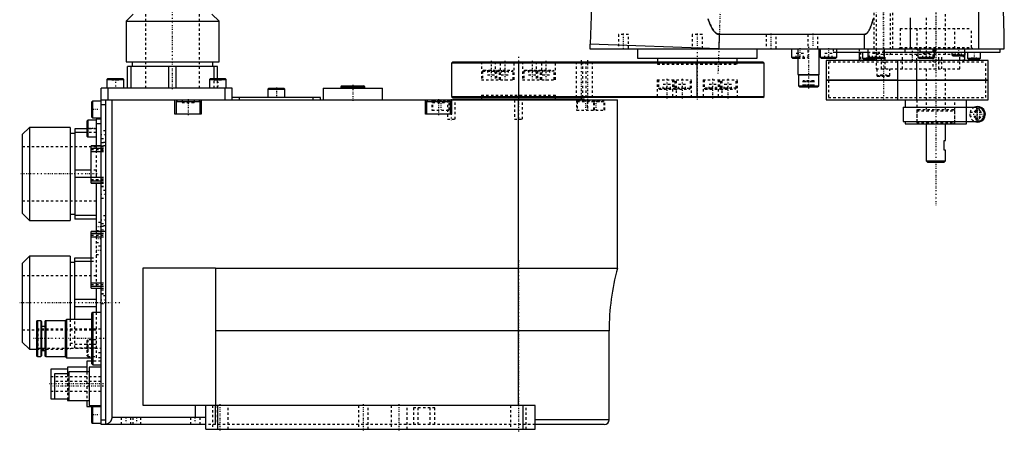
# Model space of a CAD drawing. Extents: x -209 to 210, y -3 to 513.
# Tile 1 of 2: x -209 to 204, y -3 to 170. Entities that reach past the tile are written whole.
import ezdxf

# ---------------------------------------------------------------- set-up
doc = ezdxf.new("R2010")
doc.units = 0
doc.linetypes.add('CENTER', pattern=[1.5, 0.45, -0.5, 0.05, -0.5])
doc.linetypes.add('DASHED', pattern=[2, 1, -1])
for name, color, linetype in [('AM_0', 7, 'CONTINUOUS'), ('AM_3', 7, 'DASHED'), ('AM_7', 7, 'CENTER')]:
    doc.layers.add(name, color=color, linetype=linetype)

msp = doc.modelspace()

# ---------------------------------------------------------------- linework, layer by layer
at = {"layer": 'AM_0', "color": 7, "linetype": 'CONTINUOUS'}
for p, q in [((192.98, 157.5), (192.98, 359.3)), ((203.7, 163.5), (196.86, 359.3)), ((36.32, 339.3), (30.03, 159.38)), ((-161.5, 172), (-164.5, 169)), ((-125.5, 169), (-128.5, 172)), ((164.38, 157.5), (164.38, 170.5)), ((-164.5, 169), (-164.5, 152)), ((-164.5, 169), (-125.5, 169)), ((-125.5, 152), (-125.5, 169)), ((84.21, 163.5), (84, 157.5)), ((145.1, 163.5), (84.21, 163.5)), ((145.1, 157.5), (145.1, 163.5)), ((203.7, 157.5), (203.7, 163.5)), ((30, 159.39), (30, 157.5)), ((84, 157.5), (30, 159.39)), ((30, 157.5), (203.7, 157.5)), ((49.9, 157.5), (49.9, 153.5)), ((100.1, 153.5), (100.1, 157.5)), ((114.5, 157.5), (114.5, 153.9)), ((117.12, 157.5), (117.12, 146.75)), ((126.12, 146.75), (126.12, 157.5)), ((126.5, 157.5), (126.5, 153.9)), ((133.5, 153.9), (133.5, 157.5)), ((146.5, 157.5), (146.5, 153.9)), ((153.5, 153.9), (153.5, 157.5)), ((162, 157.5), (162, 156.1)), ((168.35, 157.5), (168.35, 156.1)), ((173.7, 157.5), (173.7, 156.1)), ((202, 156.1), (202, 157.5)), ((49.9, 153.5), (100.1, 153.5)), ((58.25, 153.5), (58.25, 152)), ((91.75, 152), (91.75, 153.5)), ((114.5, 153.9), (114.9, 153.5)), ((114.5, 153.9), (117.12, 153.9)), ((114.9, 153.5), (117.12, 153.5)), ((126.5, 153.9), (126.9, 153.5)), ((126.5, 153.9), (133.5, 153.9)), ((126.9, 153.5), (133.1, 153.5)), ((133.1, 153.5), (133.5, 153.9)), ((133.48, 156.1), (146.48, 156.1)), ((142.9, 156.1), (142.9, 152.5)), ((144.25, 156.1), (144.25, 153.5)), ((144.25, 153.5), (144.65, 153.1)), ((144.25, 153.5), (153.1, 153.5)), ((144.65, 153.1), (149.35, 153.1)), ((146.5, 153.9), (146.9, 153.5)), ((146.5, 153.9), (153.5, 153.9)), ((149.35, 153.1), (149.75, 153.5)), ((153.1, 153.5), (153.5, 153.9)), ((153.5, 156.1), (168.35, 156.1)), ((167.5, 156.1), (167.5, 153.9)), ((167.5, 153.9), (167.9, 153.5)), ((167.5, 153.9), (174.5, 153.9)), ((167.9, 153.5), (174.1, 153.5)), ((173.7, 156.1), (168.35, 156.1)), ((173.7, 156.1), (202, 156.1)), ((174.1, 153.5), (174.5, 153.9)), ((174.5, 153.9), (174.5, 156.1)), ((181.75, 156.1), (181.75, 154.9)), ((181.75, 154.9), (182.15, 154.5)), ((181.75, 154.9), (187.25, 154.9)), ((182.15, 154.5), (186.85, 154.5)), ((186.85, 154.5), (187.25, 154.9)), ((187.1, 152.5), (187.1, 154.75)), ((187.25, 154.9), (187.25, 156.1)), ((188.25, 156.1), (188.25, 153.5)), ((188.25, 153.5), (188.65, 153.1)), ((188.25, 153.5), (193.75, 153.5)), ((188.65, 153.1), (193.35, 153.1)), ((193.35, 153.1), (193.75, 153.5)), ((193.75, 153.5), (193.75, 156.1)), ((-164.5, 152), (-125.5, 152)), ((-163.9, 141), (-163.9, 150)), ((-126.1, 150), (-163.9, 150)), ((-162.38, 141), (-162.38, 150)), ((-161.9, 152), (-161.9, 150)), ((-146.52, 141), (-146.52, 150)), ((-143.48, 141), (-143.48, 150)), ((-128.1, 150), (-128.1, 152)), ((-127.62, 145), (-127.62, 150)), ((-126.1, 145), (-126.1, 150)), ((-27.5, 152), (-28, 151.5)), ((-28, 151.5), (-28, 137.5)), ((103, 151.5), (-28, 151.5)), ((-27.5, 152), (102.5, 152)), ((0, 152), (0, 137)), ((75, 137), (75, 152)), ((103, 151.5), (102.5, 152)), ((103, 137.5), (103, 151.5)), ((129, 152.5), (129, 144.25)), ((197, 152.5), (129, 152.5)), ((159, 144.25), (159, 152.5)), ((167, 144.25), (167, 152.5)), ((197, 144.25), (197, 152.5)), ((-172.1, 145), (-172.5, 144.6)), ((-172.5, 144.6), (-172.5, 141)), ((-172.5, 144.6), (-165.5, 144.6)), ((-172.1, 145), (-165.9, 145)), ((-165.5, 144.6), (-165.9, 145)), ((-165.5, 141), (-165.5, 144.6)), ((-129.1, 145), (-129.5, 144.6)), ((-129.5, 144.6), (-129.5, 141)), ((-129.5, 144.6), (-122.5, 144.6)), ((-129.1, 145), (-122.9, 145)), ((-122.5, 144.6), (-122.9, 145)), ((-122.5, 141), (-122.5, 144.6)), ((117.12, 146.75), (117.37, 146.5)), ((117.12, 146.75), (126.12, 146.75)), ((117.37, 146.5), (117.37, 142)), ((117.37, 146.5), (125.87, 146.5)), ((125.87, 146.5), (126.12, 146.75)), ((125.87, 142), (125.87, 146.5)), ((-175, 0), (-175, 141)), ((-120, 141), (-175, 141)), ((-172, 136), (-172, 141)), ((-123, 136), (-123, 141)), ((-120, 136), (-120, 141)), ((-104.6, 141), (-105, 140.6)), ((-105, 140.6), (-105, 137)), ((-105, 140.6), (-98, 140.6)), ((-104.6, 141), (-98.4, 141)), ((-98, 140.6), (-98.4, 141)), ((-98, 137), (-98, 140.6)), ((-81.93, 141), (-81.93, 136)), ((-81.93, 141), (-56.93, 141)), ((-73.93, 142), (-74.43, 141.5)), ((-74.43, 141.5), (-74.43, 141)), ((-74.43, 141.5), (-64.43, 141.5)), ((-73.93, 142), (-64.93, 142)), ((-64.43, 141.5), (-64.93, 142)), ((-64.43, 141), (-64.43, 141.5)), ((-56.93, 136), (-56.93, 141)), ((117.37, 142), (117.87, 141.5)), ((117.37, 142), (125.87, 142)), ((117.87, 141.5), (125.37, 141.5)), ((125.37, 141.5), (125.87, 142)), ((129, 144.25), (197, 144.25)), ((129, 144.25), (129, 136)), ((159, 144.25), (129, 144.25)), ((159, 136), (159, 144.25)), ((197, 144.25), (167, 144.25)), ((167, 136), (167, 144.25)), ((197, 136), (197, 144.25)), ((-83, 137), (-120, 137)), ((-117, 136), (-117, 137)), ((-86, 136), (-86, 137)), ((-83, 136), (-83, 137)), ((-28, 137.5), (-27.5, 137)), ((-28, 137.5), (103, 137.5)), ((102.5, 137), (-27.5, 137)), ((-27.5, 136.5), (-27.5, 136)), ((-27.5, 136.5), (27.5, 136.5)), ((-15.5, 137), (-15.5, 136.5)), ((15.5, 136.5), (15.5, 137)), ((27.5, 136), (27.5, 136.5)), ((102.5, 137), (103, 137.5)), ((-178.6, 135.5), (-179, 135.1)), ((-179, 135.1), (-179, 128.9)), ((-175, 135.5), (-178.6, 135.5)), ((-178.6, 135.5), (-178.6, 128.5)), ((-175, 136), (41.5, 136)), ((-173, 134), (-175, 134)), ((-173, 0), (-173, 136)), ((-170.5, 136), (-170.5, 3)), ((-144, 130), (-144, 136)), ((-142.9, 136), (-143.5, 135.4)), ((-143.5, 135.4), (-143.5, 130)), ((-143.5, 135.4), (-133.5, 135.4)), ((-133.5, 135.4), (-134.1, 136)), ((-133.5, 130), (-133.5, 135.4)), ((-133, 136), (-133, 130)), ((-39, 130), (-39, 136)), ((-37.9, 136), (-38.5, 135.4)), ((-38.5, 135.4), (-38.5, 130)), ((-38.5, 135.4), (-28.5, 135.4)), ((-28.5, 135.4), (-29.1, 136)), ((-28.5, 130), (-28.5, 135.4)), ((-28, 136), (-28, 130)), ((0, 8), (0, 136)), ((41.5, 65.52), (41.5, 136)), ((129, 136), (197, 136)), ((161.3, 133), (161.3, 127)), ((161.3, 133), (192.35, 133)), ((162.1, 136), (162.1, 133)), ((187.85, 127), (187.85, 133)), ((187.9, 133), (187.9, 136)), ((-179, 128.9), (-178.6, 128.5)), ((-178.6, 128.5), (-175, 128.5)), ((-175, 128), (-177, 128)), ((-177, 128), (-177, 116.8)), ((-133, 130), (-144, 130)), ((-28, 130), (-39, 130)), ((-205, 124.5), (-208, 121.5)), ((-188, 124.5), (-205, 124.5)), ((-205, 124.5), (-205, 85.5)), ((-188, 124.5), (-188, 85.5)), ((-181, 123.9), (-186, 123.9)), ((-186, 123.9), (-186, 86.1)), ((-180.6, 127.5), (-181, 127.1)), ((-181, 127.1), (-181, 120.9)), ((-177, 127.5), (-180.6, 127.5)), ((-180.6, 127.5), (-180.6, 120.5)), ((-175, 126), (-177, 126)), ((161.3, 127), (192.35, 127)), ((162.1, 127), (162.1, 126)), ((162.1, 126), (187.9, 126)), ((171, 126), (171, 110.5)), ((179, 119), (179, 126)), ((187.9, 126), (187.9, 127)), ((-208, 121.5), (-208, 88.5)), ((-186, 121.9), (-188, 121.9)), ((-181, 122.38), (-186, 122.38)), ((-181, 120.9), (-180.6, 120.5)), ((-180.6, 120.5), (-177, 120.5)), ((-175, 116.8), (-179.1, 116.8)), ((-179.1, 101.2), (-179.1, 116.8)), ((-179.1, 116.77), (-175, 116.77)), ((-179.1, 115.87), (-175, 115.87)), ((178.5, 115), (178.5, 119)), ((178.5, 119), (179, 119)), ((-179.1, 114.4), (-175, 114.4)), ((179, 115), (178.5, 115)), ((179, 110.5), (179, 115)), ((171, 110.5), (171.5, 110)), ((171, 110.5), (179, 110.5)), ((171.5, 110), (178.5, 110)), ((178.5, 110), (179, 110.5)), ((-179.1, 106.52), (-186, 106.52)), ((-179.1, 103.48), (-186, 103.48)), ((-179.1, 103.6), (-175, 103.6)), ((-179.1, 102.13), (-175, 102.13)), ((-179.1, 101.23), (-175, 101.23)), ((-179.1, 101.2), (-175, 101.2)), ((-177, 101.2), (-177, 80.9)), ((-208, 88.5), (-205, 85.5)), ((-188, 88.1), (-186, 88.1)), ((-177, 87.62), (-186, 87.62)), ((-205, 85.5), (-188, 85.5)), ((-177, 86.1), (-186, 86.1)), ((-175, 80.9), (-179.1, 80.9)), ((-179.1, 57.1), (-179.1, 80.9)), ((-179.1, 80.88), (-175, 80.88)), ((-179.1, 80.08), (-175, 80.08)), ((-179.1, 78.6), (-175, 78.6)), ((-205, 70.5), (-208, 67.5)), ((-188, 70.5), (-205, 70.5)), ((-205, 70.5), (-205, 31.5)), ((-188, 70.5), (-188, 43.99)), ((-208, 67.5), (-208, 34.5)), ((-186, 67.9), (-188, 67.9)), ((-186, 69.9), (-179.1, 69.9)), ((-186, 44), (-186, 69.9)), ((-186, 68.38), (-179.1, 68.38)), ((-157.3, 8), (-157.3, 65.62)), ((-157.3, 65.62), (-126.95, 65.62)), ((-126.95, 65.62), (-126.95, 8)), ((-126.95, 65.52), (41.5, 65.52)), ((-179.1, 59.4), (-175, 59.4)), ((-179.1, 57.92), (-175, 57.92)), ((-179.1, 57.12), (-175, 57.12)), ((-179.1, 57.1), (-175, 57.1)), ((-177, 57.1), (-177, 47)), ((-186, 52.52), (-177, 52.52)), ((-186, 49.48), (-177, 49.48)), ((-178.5, 47), (-179, 46.5)), ((-179, 46.5), (-179, 25.5)), ((-175, 47), (-178.5, 47)), ((-178.5, 47), (-178.5, 25)), ((-202, 43.2), (-202, 28.8)), ((-200.3, 43.5), (-201.7, 43.5)), ((-201.7, 43.5), (-201.7, 28.5)), ((-200.3, 43.5), (-200.3, 28.5)), ((-200, 43.2), (-200, 28.8)), ((-198.5, 43.2), (-198.5, 28.8)), ((-190, 43.5), (-198.2, 43.5)), ((-198.2, 43.5), (-198.2, 28.5)), ((-189.5, 44), (-190, 43.5)), ((-190, 43.5), (-190, 28.5)), ((-179, 44), (-189.5, 44)), ((-189.5, 44), (-189.5, 28)), ((-198.5, 41), (-200, 41)), ((38, 39.3), (-126.95, 39.3)), ((38, 2), (38, 39.3)), ((-208, 34.5), (-205, 31.5)), ((-205, 31.5), (-202, 31.5)), ((-200, 31), (-198.5, 31)), ((-201.7, 28.5), (-200.3, 28.5)), ((-198.2, 28.5), (-190, 28.5)), ((-190, 28.5), (-189.5, 28)), ((-189.5, 28), (-179, 28)), ((-179, 26.5), (-181, 26.5)), ((-181, 26.5), (-181, 22.01)), ((-179, 25.5), (-178.5, 25)), ((-178.5, 25), (-175, 25)), ((-189, 23.25), (-196, 23.25)), ((-196, 23.25), (-196, 10.75)), ((-188.5, 21.25), (-194.5, 21.25)), ((-194.5, 21.25), (-194.5, 10.75)), ((-181, 24), (-189, 24)), ((-189, 24), (-189, 21.25)), ((-180, 22), (-188.5, 22)), ((-188.5, 22), (-188.5, 10)), ((-175, 24), (-180, 24)), ((-180, 24), (-180, 8)), ((-196, 10.75), (-188.5, 10.75)), ((-189, 10.74), (-189, 10)), ((-189, 10), (-180, 10)), ((-181, 9.99), (-181, 7.5)), ((-181, 7.5), (-175, 7.5)), ((-180, 8), (-175, 8)), ((-178.6, 7.5), (-179, 7.1)), ((-179, 7.1), (-179, 0.9)), ((-178.6, 7.5), (-178.6, 0.5)), ((7, 8), (-157.3, 8)), ((-135.5, 8), (-135.5, 3)), ((-131, -2), (-131, 8)), ((-126, -2), (-126, 8)), ((2, -2), (2, 8)), ((7, -2), (7, 8)), ((-179, 0.9), (-178.6, 0.5)), ((-178.6, 0.5), (-175, 0.5)), ((-175, 2), (-173, 2)), ((-131, 0), (-175, 0)), ((-170.5, 3), (-131, 3)), ((38, 2), (7, 2)), ((36, 0), (7, 0)), ((-131, -2), (7, -2))]:
    msp.add_line(p, q, dxfattribs=at)
for points in [[(84.21, 163.5, 0), (84.19, 163.5, 0), (84.15, 163.5, 0), (84.11, 163.5, 0), (84.09, 163.5, 0), (84.07, 163.51, 0), (84.03, 163.51, 0), (83.99, 163.51, 0), (83.95, 163.52, 0), (83.91, 163.52, 0), (83.87, 163.53, 0), (83.85, 163.53, 0), (83.83, 163.54, 0), (83.79, 163.55, 0), (83.75, 163.56, 0), (83.71, 163.57, 0), (83.67, 163.58, 0), (83.63, 163.59, 0), (83.61, 163.6, 0), (83.59, 163.6, 0), (83.55, 163.62, 0), (83.51, 163.63, 0), (83.49, 163.64, 0), (83.47, 163.65, 0), (83.43, 163.66, 0), (83.39, 163.68, 0), (83.37, 163.69, 0), (83.35, 163.7, 0), (83.31, 163.72, 0), (83.27, 163.74, 0), (83.23, 163.76, 0), (83.2, 163.78, 0), (83.16, 163.8, 0), (83.14, 163.81, 0), (83.12, 163.82, 0), (83.08, 163.85, 0), (83.04, 163.87, 0), (83, 163.9, 0), (82.96, 163.92, 0), (82.92, 163.95, 0), (82.9, 163.96, 0), (82.88, 163.98, 0), (82.84, 164.01, 0), (82.8, 164.04, 0), (82.76, 164.07, 0), (82.73, 164.1, 0), (82.69, 164.13, 0), (82.67, 164.15, 0), (82.65, 164.17, 0), (82.61, 164.2, 0), (82.57, 164.24, 0), (82.53, 164.27, 0), (82.49, 164.31, 0), (82.45, 164.35, 0), (82.43, 164.36, 0), (82.41, 164.38, 0), (82.38, 164.42, 0), (82.34, 164.46, 0), (82.2, 164.61, 0), (82.09, 164.74, 0), (81.97, 164.89, 0), (81.74, 165.19, 0), (81.51, 165.53, 0), (81.28, 165.9, 0), (81.06, 166.3, 0), (80.83, 166.73, 0), (80.72, 166.96, 0), (80.61, 167.19, 0), (80.38, 167.68, 0), (80.16, 168.2, 0), (80.05, 168.48, 0), (79.94, 168.76, 0), (79.72, 169.34, 0), (79.5, 169.95, 0)], [(148.86, 170.28, 0), (148.18, 168.04, 0), (147.78, 166.94, 0), (147.67, 166.66, 0), (147.55, 166.38, 0), (147.5, 166.25, 0), (147.44, 166.12, 0), (147.33, 165.87, 0), (147.21, 165.63, 0), (147.16, 165.52, 0), (147.1, 165.41, 0), (146.98, 165.2, 0), (146.87, 165, 0), (146.81, 164.9, 0), (146.76, 164.81, 0), (146.64, 164.64, 0), (146.53, 164.47, 0), (146.41, 164.32, 0), (146.3, 164.19, 0), (146.19, 164.06, 0), (146.13, 164.01, 0), (146.07, 163.95, 0), (145.96, 163.85, 0), (145.89, 163.8, 0), (145.87, 163.78, 0), (145.85, 163.77, 0), (145.84, 163.76, 0), (145.83, 163.76, 0), (145.81, 163.74, 0), (145.8, 163.73, 0), (145.78, 163.72, 0), (145.76, 163.71, 0), (145.74, 163.69, 0), (145.73, 163.69, 0), (145.72, 163.68, 0), (145.7, 163.67, 0), (145.68, 163.66, 0), (145.66, 163.65, 0), (145.64, 163.64, 0), (145.62, 163.63, 0), (145.61, 163.63, 0), (145.6, 163.62, 0), (145.59, 163.61, 0), (145.57, 163.6, 0), (145.55, 163.6, 0), (145.53, 163.59, 0), (145.51, 163.58, 0), (145.5, 163.58, 0), (145.49, 163.57, 0), (145.47, 163.57, 0), (145.45, 163.56, 0), (145.44, 163.56, 0), (145.43, 163.55, 0), (145.41, 163.55, 0), (145.4, 163.54, 0), (145.39, 163.54, 0), (145.38, 163.54, 0), (145.36, 163.53, 0), (145.34, 163.53, 0), (145.32, 163.52, 0), (145.3, 163.52, 0), (145.28, 163.52, 0), (145.27, 163.51, 0), (145.26, 163.51, 0), (145.24, 163.51, 0), (145.22, 163.51, 0), (145.2, 163.51, 0), (145.19, 163.5, 0), (145.17, 163.5, 0), (145.16, 163.5, 0), (145.15, 163.5, 0), (145.13, 163.5, 0), (145.11, 163.5, 0), (145.1, 163.5, 0)], [(-170.5, 3, 0), (-170.5, 2.98, 0), (-170.5, 2.94, 0), (-170.5, 2.9, 0), (-170.5, 2.88, 0), (-170.5, 2.86, 0), (-170.51, 2.82, 0), (-170.51, 2.79, 0), (-170.51, 2.75, 0), (-170.51, 2.71, 0), (-170.52, 2.67, 0), (-170.52, 2.65, 0), (-170.52, 2.63, 0), (-170.53, 2.59, 0), (-170.53, 2.55, 0), (-170.54, 2.51, 0), (-170.55, 2.48, 0), (-170.55, 2.44, 0), (-170.56, 2.42, 0), (-170.56, 2.4, 0), (-170.57, 2.36, 0), (-170.58, 2.32, 0), (-170.58, 2.3, 0), (-170.59, 2.29, 0), (-170.6, 2.25, 0), (-170.61, 2.21, 0), (-170.61, 2.19, 0), (-170.62, 2.17, 0), (-170.63, 2.14, 0), (-170.64, 2.1, 0), (-170.65, 2.06, 0), (-170.66, 2.02, 0), (-170.68, 1.99, 0), (-170.68, 1.97, 0), (-170.69, 1.95, 0), (-170.7, 1.91, 0), (-170.72, 1.88, 0), (-170.73, 1.84, 0), (-170.75, 1.81, 0), (-170.76, 1.77, 0), (-170.77, 1.75, 0), (-170.78, 1.73, 0), (-170.8, 1.7, 0), (-170.81, 1.66, 0), (-170.83, 1.63, 0), (-170.85, 1.6, 0), (-170.87, 1.56, 0), (-170.88, 1.54, 0), (-170.89, 1.53, 0), (-170.91, 1.49, 0), (-170.93, 1.46, 0), (-170.95, 1.43, 0), (-170.97, 1.39, 0), (-170.99, 1.36, 0), (-171, 1.34, 0), (-171.01, 1.33, 0), (-171.03, 1.3, 0), (-171.05, 1.26, 0), (-171.08, 1.23, 0), (-171.1, 1.2, 0), (-171.12, 1.17, 0), (-171.13, 1.15, 0), (-171.15, 1.14, 0), (-171.17, 1.11, 0), (-171.2, 1.08, 0), (-171.21, 1.06, 0), (-171.22, 1.05, 0), (-171.25, 1.02, 0), (-171.27, 0.99, 0), (-171.29, 0.98, 0), (-171.3, 0.96, 0), (-171.33, 0.93, 0), (-171.35, 0.9, 0), (-171.38, 0.88, 0), (-171.41, 0.85, 0), (-171.44, 0.82, 0), (-171.45, 0.81, 0), (-171.46, 0.8, 0), (-171.49, 0.77, 0), (-171.52, 0.74, 0), (-171.63, 0.66, 0), (-171.82, 0.52, 0), (-172.01, 0.39, 0), (-172.22, 0.29, 0), (-172.33, 0.24, 0), (-172.44, 0.19, 0), (-172.66, 0.12, 0), (-172.89, 0.06, 0), (-173, 0.04, 0)]]:
    msp.add_polyline3d(points, dxfattribs=at)
for centre, radius, start, end in [((192.5, 130), 3.25, 247.3801, 112.6199), ((192.35, 130), 3, 270, 90), ((138, 39.3), 100, 164.7964, 180), ((-201.7, 43.2), 0.3, 90, 180), ((-200.3, 43.2), 0.3, 0, 90), ((-198.2, 43.2), 0.3, 90, 180), ((-201.7, 28.8), 0.3, 180, 270), ((-200.3, 28.8), 0.3, 270, 0), ((-198.2, 28.8), 0.3, 180, 270), ((36, 2), 2, 270, 0)]:
    msp.add_arc(centre, radius, start, end, dxfattribs=at)
at = {"layer": 'AM_3', "color": 6, "linetype": 'DASHED'}
for p, q in [((150, 341.8), (150, 155.5)), ((156, 155.2), (156, 341.8)), ((179, 155), (179, 319.5)), ((149, 182.5), (149, 157.5)), ((157, 157.5), (157, 182.5)), ((-156.3, 172), (-156.3, 141)), ((-133.7, 141), (-133.7, 172)), ((171, 170.5), (171, 155.5)), ((160, 166), (160, 158)), ((160, 166), (190, 166)), ((167, 166), (167, 156.1)), ((183, 157.5), (183, 166)), ((190, 158), (190, 166)), ((41.9, 163.5), (41.9, 157.5)), ((46.1, 163.5), (41.9, 163.5)), ((46.1, 157.5), (46.1, 163.5)), ((72.9, 163.5), (72.9, 157.5)), ((77.1, 163.5), (72.9, 163.5)), ((77.1, 157.5), (77.1, 163.5)), ((103.9, 163.5), (103.9, 157.5)), ((108.1, 157.5), (108.1, 163.5)), ((121.37, 163.5), (121.37, 157.5)), ((125.57, 157.5), (125.57, 163.5)), ((121.5, 153.9), (121.5, 157.5)), ((132, 157.5), (132, 156.1)), ((142.9, 157.5), (142.9, 156.1)), ((160, 158), (159.5, 157.5)), ((160, 158), (190, 158)), ((167.5, 157.5), (167.5, 156.1)), ((174.5, 156.1), (174.5, 157.5)), ((175, 156.1), (175, 157.5)), ((187.1, 156.1), (187.1, 157.5)), ((190.5, 157.5), (190, 158)), ((116.5, 153.5), (116.5, 155.5)), ((119.5, 155.5), (116.5, 155.5)), ((117.12, 153.9), (121.5, 153.9)), ((117.12, 153.5), (121.1, 153.5)), ((118, 153.5), (118, 155.5)), ((119.5, 153.5), (119.5, 155.5)), ((121.1, 153.5), (121.5, 153.9)), ((128.5, 153.5), (128.5, 155.5)), ((131.5, 155.5), (128.5, 155.5)), ((130, 153.5), (130, 155.5)), ((131.5, 153.5), (131.5, 155.5)), ((132, 156.1), (133.48, 156.1)), ((143.4, 156.1), (143.4, 152)), ((144.25, 153.5), (146.9, 153.5)), ((145.75, 153.6), (148.25, 153.6)), ((145.75, 153.6), (145.75, 153.1)), ((146.48, 156.1), (153.5, 156.1)), ((147, 153.6), (147, 153.1)), ((148.25, 153.6), (148.25, 153.1)), ((148.5, 153.5), (148.5, 155.5)), ((151.5, 155.5), (148.5, 155.5)), ((149.75, 153.5), (149.75, 156.1)), ((150, 153.5), (150, 155.5)), ((150, 155.2), (150.25, 155)), ((150, 155.2), (156, 155.2)), ((185, 155), (150, 155)), ((150, 153.5), (150, 149)), ((151.5, 153.5), (151.5, 155.5)), ((152.22, 149), (152.22, 155)), ((153.76, 149), (153.76, 155)), ((155.75, 155), (156, 155.2)), ((161.07, 149), (161.07, 155)), ((167, 152.5), (167, 155)), ((168.35, 156.1), (173.7, 156.1)), ((169.5, 153.5), (169.5, 155.5)), ((172.5, 155.5), (169.5, 155.5)), ((171, 153.5), (171, 155.5)), ((172.5, 153.5), (172.5, 155.5)), ((173.7, 155), (173.7, 149)), ((176.3, 149), (176.3, 155)), ((177.53, 149), (177.53, 155)), ((183.25, 154.5), (183.25, 156.1)), ((184.5, 154.5), (184.5, 156.1)), ((185, 149), (185, 155)), ((185.75, 154.5), (185.75, 156.1)), ((186.6, 152), (186.6, 156.1)), ((187.1, 154.75), (187.1, 156.1)), ((189.75, 153.6), (192.25, 153.6)), ((189.75, 153.6), (189.75, 153.1)), ((191, 153.6), (191, 153.1)), ((192.25, 153.6), (192.25, 153.1)), ((-15.5, 152), (-15.5, 144.5)), ((-9.75, 152), (-9.75, 144.5)), ((-7.5, 144.5), (-7.5, 152)), ((-6, 152), (-5.5, 151.5)), ((-5, 152), (-5.5, 151.5)), ((-1.75, 144.5), (-1.75, 152)), ((1.75, 152), (1.75, 144.5)), ((5.5, 151.5), (5, 152)), ((5.5, 151.5), (6, 152)), ((7.5, 152), (7.5, 144.5)), ((9.75, 144.5), (9.75, 152)), ((15.5, 144.5), (15.5, 152)), ((24.18, 152), (24.18, 137)), ((26.87, 152), (26.87, 137)), ((28.38, 137), (28.38, 152)), ((31.07, 137), (31.07, 152)), ((58.25, 152), (58.25, 151)), ((58.25, 151), (91.75, 151)), ((58.25, 151), (91.75, 151)), ((91.75, 151), (91.75, 152)), ((130, 152), (130, 144.25)), ((130, 152), (196, 152)), ((150, 149), (185, 149)), ((150.25, 149), (150.25, 146.2)), ((155.75, 146.2), (155.75, 149)), ((171, 149), (171, 132)), ((179, 132), (179, 149)), ((196, 144.25), (196, 152)), ((-170.5, 145), (-170.5, 144.5)), ((-170.5, 144.5), (-167.5, 144.5)), ((-169, 145), (-169, 144.5)), ((-167.5, 145), (-167.5, 144.5)), ((-127.62, 141), (-127.62, 145)), ((-127.5, 145), (-127.5, 144.5)), ((-127.5, 144.5), (-124.5, 144.5)), ((-126.1, 141), (-126.1, 145)), ((-126, 145), (-126, 144.5)), ((-124.5, 145), (-124.5, 144.5)), ((-15.5, 144.5), (-1.75, 144.5)), ((-14.6, 148.5), (-15, 148.1)), ((-15, 148.1), (-15, 144.5)), ((-15, 148.1), (-2.25, 148.1)), ((-14.6, 148.5), (-2.65, 148.5)), ((-13, 148.5), (-13, 146.5)), ((-13, 146.5), (-10, 146.5)), ((-11.5, 148.5), (-11.5, 146.5)), ((-10, 148.5), (-10, 146.5)), ((-8.85, 148.5), (-9.25, 148.1)), ((-9.25, 148.1), (-9.25, 144.5)), ((-8, 148.1), (-8.4, 148.5)), ((-8, 144.5), (-8, 148.1)), ((-7.25, 148.5), (-7.25, 146.5)), ((-7.25, 146.5), (-4.25, 146.5)), ((-5.75, 148.5), (-5.75, 146.5)), ((-4.25, 148.5), (-4.25, 146.5)), ((-2.25, 148.1), (-2.65, 148.5)), ((-2.25, 144.5), (-2.25, 148.1)), ((1.75, 144.5), (15.5, 144.5)), ((2.65, 148.5), (2.25, 148.1)), ((2.25, 148.1), (2.25, 144.5)), ((15, 148.1), (2.25, 148.1)), ((2.65, 148.5), (14.6, 148.5)), ((4.25, 148.5), (4.25, 146.5)), ((4.25, 146.5), (7.25, 146.5)), ((5.75, 148.5), (5.75, 146.5)), ((7.25, 148.5), (7.25, 146.5)), ((8.4, 148.5), (8, 148.1)), ((8, 148.1), (8, 144.5)), ((9.25, 148.1), (8.85, 148.5)), ((9.25, 144.5), (9.25, 148.1)), ((10, 148.5), (10, 146.5)), ((10, 146.5), (13, 146.5)), ((11.5, 148.5), (11.5, 146.5)), ((13, 148.5), (13, 146.5)), ((15, 148.1), (14.6, 148.5)), ((15, 144.5), (15, 148.1)), ((58.2, 144.5), (58.2, 137)), ((58.2, 144.5), (72.6, 144.5)), ((58.7, 144.5), (58.7, 140.9)), ((64.6, 144.5), (64.6, 137)), ((65.1, 144.5), (65.1, 140.9)), ((65.7, 140.9), (65.7, 144.5)), ((66.2, 137), (66.2, 144.5)), ((72.1, 140.9), (72.1, 144.5)), ((72.6, 137), (72.6, 144.5)), ((77.4, 144.5), (77.4, 137)), ((77.4, 144.5), (91.8, 144.5)), ((77.9, 144.5), (77.9, 140.9)), ((83.8, 144.5), (83.8, 137)), ((84.3, 144.5), (84.3, 140.9)), ((84.9, 140.9), (84.9, 144.5)), ((85.4, 137), (85.4, 144.5)), ((91.3, 140.9), (91.3, 144.5)), ((91.8, 137), (91.8, 144.5)), ((150.25, 146.2), (150.45, 146)), ((150.25, 146.2), (155.75, 146.2)), ((150.45, 146), (155.55, 146)), ((151.75, 146.5), (154.25, 146.5)), ((151.75, 146.5), (151.75, 146)), ((153, 146.5), (153, 146)), ((154.25, 146.5), (154.25, 146)), ((155.55, 146), (155.75, 146.2)), ((-103, 141), (-103, 140.5)), ((-103, 140.5), (-100, 140.5)), ((-101.5, 141), (-101.5, 140.5)), ((-100, 141), (-100, 140.5)), ((-72.25, 141), (-72.25, 142)), ((-71.36, 141), (-71.36, 142)), ((-70.32, 141), (-70.32, 142)), ((-68.54, 141), (-68.54, 142)), ((-67.5, 141), (-67.5, 142)), ((-66.6, 141), (-66.6, 142)), ((-65.15, 142), (-64.93, 142)), ((58.7, 140.9), (59.1, 140.5)), ((58.7, 140.9), (72.1, 140.9)), ((59.1, 140.5), (65.3, 140.5)), ((63.7, 142.5), (60.7, 142.5)), ((60.7, 140.5), (60.7, 142.5)), ((62.2, 140.5), (62.2, 142.5)), ((63.7, 140.5), (63.7, 142.5)), ((65.1, 140.9), (65.5, 140.5)), ((65.3, 140.5), (65.7, 140.9)), ((65.5, 140.5), (71.7, 140.5)), ((70.1, 142.5), (67.1, 142.5)), ((67.1, 140.5), (67.1, 142.5)), ((68.6, 140.5), (68.6, 142.5)), ((70.1, 140.5), (70.1, 142.5)), ((71.7, 140.5), (72.1, 140.9)), ((77.9, 140.9), (78.3, 140.5)), ((91.3, 140.9), (77.9, 140.9)), ((78.3, 140.5), (84.5, 140.5)), ((82.9, 142.5), (79.9, 142.5)), ((79.9, 140.5), (79.9, 142.5)), ((81.4, 140.5), (81.4, 142.5)), ((82.9, 140.5), (82.9, 142.5)), ((84.3, 140.9), (84.7, 140.5)), ((84.5, 140.5), (84.9, 140.9)), ((84.7, 140.5), (90.9, 140.5)), ((89.3, 142.5), (86.3, 142.5)), ((86.3, 140.5), (86.3, 142.5)), ((87.8, 140.5), (87.8, 142.5)), ((89.3, 140.5), (89.3, 142.5)), ((90.9, 140.5), (91.3, 140.9)), ((119.32, 141.5), (119.32, 144)), ((123.92, 144), (119.32, 144)), ((119.49, 141.5), (119.49, 144)), ((119.77, 141.5), (119.77, 144)), ((120.28, 141.5), (120.28, 144)), ((120.65, 141.5), (120.65, 144)), ((121.33, 141.5), (121.33, 144)), ((121.9, 141.5), (121.9, 144)), ((122.58, 141.5), (122.58, 144)), ((122.95, 141.5), (122.95, 144)), ((123.46, 141.5), (123.46, 144)), ((123.74, 141.5), (123.74, 144)), ((123.92, 141.5), (123.92, 144)), ((130, 144.25), (130, 137)), ((196, 137), (196, 144.25)), ((-15.5, 138), (15.5, 138)), ((-15.5, 138), (-15.5, 137)), ((-15.5, 138), (15.5, 138)), ((15.5, 137), (15.5, 138)), ((130, 137), (196, 137)), ((-179, 133.73), (-178.5, 133.73)), ((-179, 132.87), (-178.5, 132.87)), ((-178.5, 130.27), (-178.5, 133.73)), ((-141, 136), (-141, 135)), ((-141, 135), (-136, 135)), ((-138.5, 136), (-138.5, 135)), ((-136, 136), (-136, 135)), ((-36.25, 136), (-36.25, 131.8)), ((-36, 136), (-36, 131.8)), ((-35.6, 135.8), (-36, 135.4)), ((-36, 135), (-31, 135)), ((-35.6, 135.8), (-29.4, 135.8)), ((-34, 135.8), (-34, 135.3)), ((-34, 135.3), (-31, 135.3)), ((-33.5, 136), (-33.5, 135)), ((-32.5, 135.8), (-32.5, 135.3)), ((-31, 136), (-31, 135)), ((-29.8, 136), (-29.8, 128)), ((-29, 135.4), (-29.4, 135.8)), ((-29, 131.8), (-29, 135.4)), ((-28.75, 131.8), (-28.75, 136)), ((-26.5, 128), (-26.5, 136)), ((-1.65, 136), (-1.65, 128)), ((1.65, 128), (1.65, 136)), ((24.4, 136), (24.4, 131.8)), ((25.05, 135.8), (24.65, 135.4)), ((24.65, 135.4), (24.65, 131.8)), ((24.65, 135.4), (36, 135.4)), ((25.05, 135.8), (35.6, 135.8)), ((26.65, 135.8), (26.65, 135.3)), ((26.65, 135.3), (29.65, 135.3)), ((28.15, 135.8), (28.15, 135.3)), ((28.75, 136), (28.75, 131.8)), ((29.4, 135.8), (29, 135.4)), ((29, 135.4), (29, 131.8)), ((29.65, 135.8), (29.65, 135.3)), ((31, 135.8), (31, 135.3)), ((31, 135.3), (34, 135.3)), ((31.65, 135.4), (31.25, 135.8)), ((31.65, 131.8), (31.65, 135.4)), ((31.9, 131.8), (31.9, 136)), ((32.5, 135.8), (32.5, 135.3)), ((34, 135.8), (34, 135.3)), ((36, 135.4), (35.6, 135.8)), ((36, 131.8), (36, 135.4)), ((36.25, 131.8), (36.25, 136)), ((167, 136), (167, 126)), ((183, 126), (183, 136)), ((191.9, 132.5), (193.1, 132.5)), ((191.9, 130.9), (191.9, 132.5)), ((193.1, 132.5), (193.1, 130.9)), ((-179, 131.13), (-178.5, 131.13)), ((-179, 130.27), (-178.5, 130.27)), ((-36.25, 131.8), (-28.75, 131.8)), ((-29.8, 128), (-26.5, 128)), ((-1.65, 128), (1.65, 128)), ((24.4, 131.8), (36.25, 131.8)), ((167.5, 132), (167, 131.5)), ((167, 131.5), (167, 126.5)), ((167, 131.5), (183, 131.5)), ((167.5, 132), (182.5, 132)), ((183, 131.5), (182.5, 132)), ((183, 126.5), (183, 131.5)), ((189.38, 130.9), (191.9, 130.9)), ((191.9, 129.1), (189.38, 129.1)), ((191.9, 127.5), (191.9, 129.1)), ((193.1, 130.9), (195.62, 130.9)), ((195.62, 129.1), (193.1, 129.1)), ((193.1, 129.1), (193.1, 127.5)), ((-181, 125.73), (-180.5, 125.73)), ((-181, 124.87), (-180.5, 124.87)), ((-177, 123.9), (-181, 123.9)), ((-180.5, 122.27), (-180.5, 125.73)), ((167, 126.5), (167.5, 126)), ((167, 126.5), (183, 126.5)), ((182.5, 126), (183, 126.5)), ((193.1, 127.5), (191.9, 127.5)), ((-181, 123.13), (-180.5, 123.13)), ((-177, 122.38), (-181, 122.38)), ((-181, 122.27), (-180.5, 122.27)), ((-173, 123.1), (-175, 123.1)), ((-175, 119.9), (-173, 119.9)), ((-177, 116.3), (-208, 116.3)), ((-177, 116.8), (-177, 101.2)), ((-173, 118.2), (-175, 118.2)), ((-175, 118.17), (-173, 118.17)), ((-173, 116.8), (-175, 116.8)), ((-175, 116.77), (-173, 116.77)), ((-175, 116.6), (-173, 116.6)), ((-175, 116.57), (-173, 116.57)), ((-175, 115.87), (-173, 115.87)), ((-179.1, 115.3), (-173, 115.3)), ((-175, 115), (-173, 115)), ((-175, 114.4), (-173, 114.4)), ((-177, 106.52), (-179.1, 106.52)), ((-177, 103.48), (-179.1, 103.48)), ((-175, 103.6), (-173, 103.6)), ((-179.1, 102.7), (-173, 102.7)), ((-175, 103), (-173, 103)), ((-175, 102.13), (-173, 102.13)), ((-175, 101.43), (-173, 101.43)), ((-175, 101.4), (-173, 101.4)), ((-175, 101.23), (-173, 101.23)), ((-175, 101.2), (-173, 101.2)), ((-175, 99.83), (-173, 99.83)), ((-175, 99.8), (-173, 99.8)), ((-173, 98.1), (-175, 98.1)), ((-208, 93.7), (-177, 93.7)), ((-175, 94.9), (-173, 94.9)), ((-173, 87.4), (-175, 87.4)), ((-175, 84.7), (-177, 84.7)), ((-175, 84.2), (-173, 84.2)), ((-173, 83.2), (-175, 83.2)), ((-175, 83.17), (-173, 83.17)), ((-179.1, 79.4), (-173, 79.4)), ((-177, 81.3), (-175, 81.3)), ((-177, 80.9), (-177, 57.1)), ((-175, 79.7), (-177, 79.7)), ((-175, 81.6), (-173, 81.6)), ((-175, 81.57), (-173, 81.57)), ((-173, 80.9), (-175, 80.9)), ((-175, 80.88), (-173, 80.88)), ((-175, 80.08), (-173, 80.08)), ((-175, 80), (-173, 80)), ((-175, 78.6), (-173, 78.6)), ((-177, 76.3), (-175, 76.3)), ((-175, 74.7), (-177, 74.7)), ((-177, 71.3), (-175, 71.3)), ((-179.1, 69.9), (-177, 69.9)), ((-179.1, 68.38), (-177, 68.38)), ((-177, 62.3), (-208, 62.3)), ((-179.1, 58.6), (-173, 58.6)), ((-175, 59.4), (-173, 59.4)), ((-175, 58), (-173, 58)), ((-175, 57.92), (-173, 57.92)), ((-175, 57.12), (-173, 57.12)), ((-175, 57.1), (-173, 57.1)), ((-175, 56.43), (-173, 56.43)), ((-175, 56.4), (-173, 56.4)), ((-175, 54.83), (-173, 54.83)), ((-175, 54.8), (-173, 54.8)), ((-173, 53.9), (-175, 53.9)), ((-175, 50.7), (-173, 50.7)), ((-177, 47), (-177, 28)), ((-188, 43.99), (-188, 31.5)), ((-186, 32.1), (-186, 44)), ((-208, 39.7), (-177, 39.7)), ((-201.5, 40), (-202, 40.5)), ((-175, 40), (-201.5, 40)), ((-201.5, 40), (-201.5, 32)), ((-188, 34.1), (-186, 34.1)), ((-186, 33.62), (-177, 33.62)), ((-180.6, 35.5), (-181, 35.1)), ((-181, 35.1), (-181, 28.9)), ((-181, 33.73), (-180.5, 33.73)), ((-177, 35.5), (-180.6, 35.5)), ((-180.6, 35.5), (-180.6, 28.5)), ((-180.5, 30.27), (-180.5, 33.73)), ((-202, 31.5), (-201.5, 32)), ((-202, 31.5), (-188, 31.5)), ((-201.5, 32), (-175, 32)), ((-186, 32.1), (-177, 32.1)), ((-181, 32.87), (-180.5, 32.87)), ((-181, 31.13), (-180.5, 31.13)), ((-181, 30.27), (-180.5, 30.27)), ((-181, 28.9), (-180.6, 28.5)), ((-175, 30), (-177, 30)), ((-180.6, 28.5), (-177, 28.5)), ((-175, 26.5), (-179, 26.5)), ((-175, 28), (-177, 28)), ((-189, 21.25), (-189, 10.74)), ((-181, 22.01), (-181, 9.99)), ((-175, 20), (-196, 20)), ((-175, 18), (-194.5, 18)), ((-196, 14), (-175, 14)), ((-179, 5.73), (-178.5, 5.73)), ((-179, 4.87), (-178.5, 4.87)), ((-178.5, 2.27), (-178.5, 5.73)), ((-128.3, 8), (-128.3, -2)), ((-127.15, 8), (-127.15, 0)), ((-126.96, 0), (-126.96, 8)), ((-126.95, 8), (-126.95, 0)), ((-121.7, -2), (-121.7, 8)), ((-67, 8), (-67, -2)), ((-63, -2), (-63, 8)), ((-53.3, 8), (-53.3, -2)), ((-46.7, -2), (-46.7, 8)), ((-44, 7), (-44, 0)), ((-35, 7), (-44, 7)), ((-42, 0), (-42, 7)), ((-37, 0), (-37, 7)), ((-35, 0), (-35, 7)), ((-3.3, 8), (-3.3, -2)), ((3.3, -2), (3.3, 8)), ((-179, 3.13), (-178.5, 3.13)), ((-179, 2.27), (-178.5, 2.27)), ((-166.5, 3), (-166.5, 0)), ((-162.5, 0), (-162.5, 3)), ((-161.7, 3), (-161.7, 0)), ((-158.3, 0), (-158.3, 3)), ((-137.5, 3), (-137.5, 0)), ((-133.5, 0), (-133.5, 3)), ((7, 0), (-131, 0)), ((7, 0), (7, 2))]:
    msp.add_line(p, q, dxfattribs=at)
for points in [[(79.5, 169.95, 0), (79.72, 169.34, 0), (79.94, 168.76, 0), (80.05, 168.48, 0), (80.16, 168.2, 0), (80.38, 167.68, 0), (80.61, 167.19, 0), (80.72, 166.96, 0), (80.83, 166.73, 0), (81.06, 166.3, 0), (81.28, 165.9, 0), (81.51, 165.53, 0), (81.74, 165.19, 0), (81.97, 164.89, 0), (82.09, 164.74, 0), (82.2, 164.61, 0), (82.43, 164.36, 0), (82.57, 164.24, 0), (82.61, 164.2, 0), (82.65, 164.17, 0), (82.67, 164.15, 0), (82.69, 164.13, 0), (82.73, 164.1, 0), (82.76, 164.07, 0), (82.8, 164.04, 0), (82.84, 164.01, 0), (82.88, 163.98, 0), (82.9, 163.96, 0), (82.92, 163.95, 0), (82.96, 163.92, 0), (83, 163.9, 0), (83.04, 163.87, 0), (83.08, 163.85, 0), (83.12, 163.82, 0), (83.14, 163.81, 0), (83.16, 163.8, 0), (83.2, 163.78, 0), (83.23, 163.76, 0), (83.27, 163.74, 0), (83.31, 163.72, 0), (83.35, 163.7, 0), (83.37, 163.69, 0), (83.39, 163.68, 0), (83.43, 163.66, 0), (83.47, 163.65, 0), (83.49, 163.64, 0), (83.51, 163.63, 0), (83.55, 163.62, 0), (83.59, 163.6, 0), (83.61, 163.6, 0), (83.63, 163.59, 0), (83.67, 163.58, 0), (83.71, 163.57, 0), (83.75, 163.56, 0), (83.79, 163.55, 0), (83.83, 163.54, 0), (83.85, 163.53, 0), (83.87, 163.53, 0), (83.91, 163.52, 0), (83.95, 163.52, 0), (83.99, 163.51, 0), (84.03, 163.51, 0), (84.07, 163.51, 0), (84.09, 163.5, 0), (84.11, 163.5, 0), (84.15, 163.5, 0), (84.19, 163.5, 0), (84.21, 163.5, 0)], [(145.1, 163.5, 0), (145.11, 163.5, 0), (145.13, 163.5, 0), (145.15, 163.5, 0), (145.16, 163.5, 0), (145.17, 163.5, 0), (145.19, 163.5, 0), (145.2, 163.51, 0), (145.22, 163.51, 0), (145.24, 163.51, 0), (145.26, 163.51, 0), (145.27, 163.51, 0), (145.28, 163.52, 0), (145.3, 163.52, 0), (145.32, 163.52, 0), (145.34, 163.53, 0), (145.36, 163.53, 0), (145.38, 163.54, 0), (145.39, 163.54, 0), (145.4, 163.54, 0), (145.41, 163.55, 0), (145.43, 163.55, 0), (145.44, 163.56, 0), (145.45, 163.56, 0), (145.47, 163.57, 0), (145.49, 163.57, 0), (145.5, 163.58, 0), (145.51, 163.58, 0), (145.53, 163.59, 0), (145.55, 163.6, 0), (145.57, 163.6, 0), (145.59, 163.61, 0), (145.6, 163.62, 0), (145.61, 163.63, 0), (145.62, 163.63, 0), (145.64, 163.64, 0), (145.66, 163.65, 0), (145.68, 163.66, 0), (145.7, 163.67, 0), (145.72, 163.68, 0), (145.73, 163.69, 0), (145.74, 163.69, 0), (145.76, 163.71, 0), (145.78, 163.72, 0), (145.8, 163.73, 0), (145.81, 163.74, 0), (145.83, 163.76, 0), (145.84, 163.76, 0), (145.85, 163.77, 0), (145.87, 163.78, 0), (145.89, 163.8, 0), (145.96, 163.85, 0), (146.07, 163.95, 0), (146.13, 164.01, 0), (146.19, 164.06, 0), (146.3, 164.19, 0), (146.41, 164.32, 0), (146.53, 164.47, 0), (146.64, 164.64, 0), (146.76, 164.81, 0), (146.81, 164.9, 0), (146.87, 165, 0), (146.98, 165.2, 0), (147.1, 165.41, 0), (147.16, 165.52, 0), (147.21, 165.63, 0), (147.33, 165.87, 0), (147.44, 166.12, 0), (147.5, 166.25, 0), (147.55, 166.38, 0), (147.67, 166.66, 0), (147.78, 166.94, 0), (147.9, 167.24, 0), (148.01, 167.55, 0), (148.12, 167.88, 0), (148.18, 168.04, 0), (148.24, 168.21, 0), (148.35, 168.56, 0), (148.47, 168.92, 0), (148.86, 170.28, 0)]]:
    msp.add_polyline3d(points, dxfattribs=at)
for radius, start, end in [(3.25, 112.6199, 247.3801), (1.75, 110.051, 149.0503), (1.75, 210.9497, 249.949), (1.75, 30.9497, 69.949), (1.75, 290.051, 329.0503)]:
    msp.add_arc((192.5, 130), radius, start, end, dxfattribs=at)
at = {"layer": 'AM_7', "color": 4, "linetype": 'CENTER'}
for p, q in [((175, 488.84), (175, 91.96)), ((-145, 140.55), (-145, 387.25)), ((91.37, 368.69), (83.64, 147.08)), ((175, 369.39), (175, 147.41)), ((153, 361.25), (153, 135.75)), ((153, 156.25), (153, 183.75)), ((175, 168), (175, 124)), ((44, 157.2), (44, 163.8)), ((75, 163.8), (75, 150.68)), ((106, 157.2), (106, 163.8)), ((123.47, 163.8), (123.47, 157.2)), ((118, 157.7), (118, 153.3)), ((121.62, 158.3), (121.62, 140.7)), ((130, 157.7), (130, 153.3)), ((150, 157.7), (150, 153.3)), ((165, 157.57), (165, 156.03)), ((171, 157.7), (171, 153.3)), ((184.5, 157.65), (184.5, 154.35)), ((0, 154.12), (0, 136.25)), ((26.28, 152.75), (26.28, 136.25)), ((28.97, 152.75), (28.97, 136.25)), ((75, 152.75), (75, 136.25)), ((147, 156.25), (147, 152.95)), ((165, 156.28), (165, 151.97)), ((191, 156.25), (191, 152.95)), ((-11.5, 152.38), (-11.5, 144.12)), ((-5.75, 152.38), (-5.75, 144.12)), ((5.75, 152.38), (5.75, 144.12)), ((11.5, 152.38), (11.5, 144.12)), ((-169, 145.2), (-169, 140.8)), ((-126, 145.2), (-126, 140.8)), ((62.2, 144.88), (62.2, 136.62)), ((68.6, 144.88), (68.6, 136.62)), ((81.4, 144.88), (81.4, 136.62)), ((87.8, 144.88), (87.8, 136.62)), ((-101.5, 141.2), (-101.5, 136.8)), ((-69.43, 142.3), (-69.43, 135.7)), ((-138.5, 136.3), (-138.5, 129.7)), ((-33.5, 136.3), (-33.5, 129.7)), ((-28.15, 136.4), (-28.15, 127.6)), ((0, 138.1), (0, 127.6)), ((-32.5, 136.21), (-32.5, 131.59)), ((28.15, 136.21), (28.15, 131.59)), ((32.5, 136.21), (32.5, 131.59)), ((192.35, 126.85), (192.35, 133.15)), ((192.5, 126.59), (192.5, 133.41)), ((-174.8, 132), (-179.2, 132)), ((189.09, 130), (195.91, 130)), ((-176.8, 124), (-181.2, 124)), ((-175.1, 121.5), (-172.9, 121.5)), ((-176.55, 105), (-209.1, 105)), ((-175.1, 96.5), (-172.9, 96.5)), ((-177.1, 83), (-174.9, 83)), ((-175.1, 85.8), (-172.9, 85.8)), ((-177.1, 78), (-174.9, 78)), ((-177.1, 73), (-174.9, 73)), ((0, 68.8), (0, -3.28)), ((-167.1, 51), (-209.1, 51)), ((-175.1, 52.3), (-172.9, 52.3)), ((-173.65, 36), (-203.35, 36)), ((-176.8, 32), (-181.2, 32)), ((-173.95, 17), (-197.05, 17)), ((-174.03, 16), (-195.47, 16)), ((-125, -2.5), (-125, 8.5)), ((-65, -2.5), (-65, 8.5)), ((-50, -2.5), (-50, 8.5)), ((-174.8, 4), (-179.2, 4)), ((-164.5, -0.15), (-164.5, 3.15)), ((-160, -0.15), (-160, 3.15)), ((-135.5, -0.15), (-135.5, 3.15))]:
    msp.add_line(p, q, dxfattribs=at)

doc.saveas('drawing.dxf')
